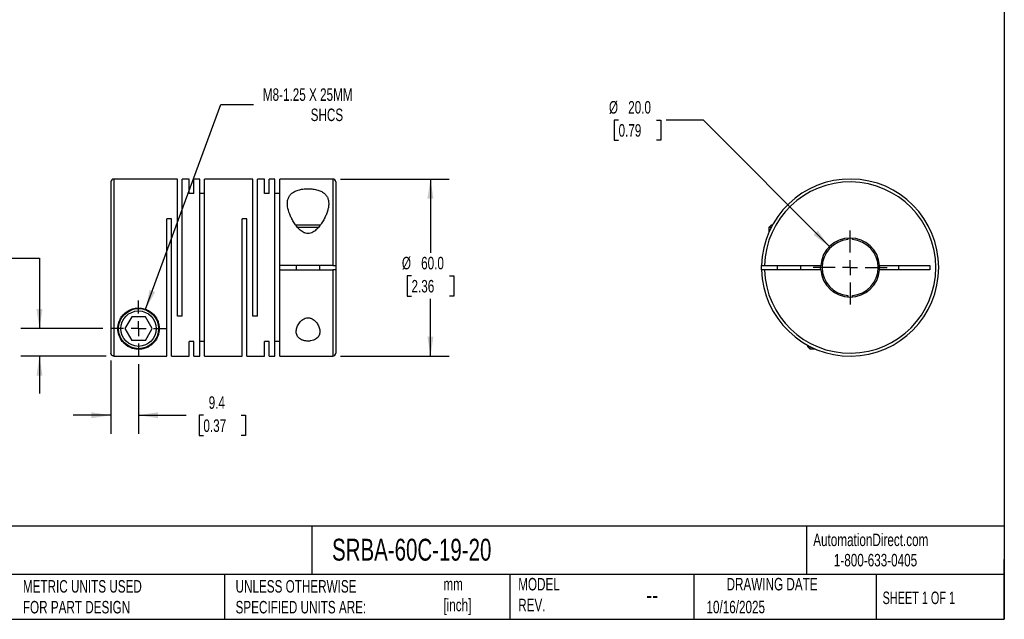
# Model space of a CAD drawing. Header units: millimetres. Extents: x 13 to 546, y 13 to 419.
# Tile 2 of 3: x 213 to 546, y 13 to 216. Entities that reach past the tile are written whole.
import ezdxf

# ---------------------------------------------------------------- set-up
doc = ezdxf.new("R2010")
doc.units = ezdxf.units.MM
doc.header["$LTSCALE"] = 2
doc.linetypes.add('SLD-Center', pattern=[19.05, 15.24, -1.27, 1.27, -1.27])
doc.linetypes.add('SLD-Solid', pattern=[0])
doc.layers.add('CENTER', color=40, linetype='SLD-Center')
doc.layers.add('DIMENSIONS', color=140, linetype='SLD-Solid', lineweight=25)
doc.layers.add('TEXT', color=140, linetype='SLD-Solid', lineweight=25)
doc.styles.add('SLDTEXTSTYLE0', font='TXT', dxfattribs={"width": 0.7})
doc.styles.add('SLDTEXTSTYLE1', font='TXT', dxfattribs={"width": 0.65})
doc.dimstyles.new('SLDDIMSTYLE0', dxfattribs={"dimtxt": 4.316016, "dimasz": 6.604, "dimexe": 0, "dimexo": 0.0625, "dimgap": 1.079004, "dimtad": 0, "dimtih": 1, "dimtoh": 1, "dimdec": 1, "dimrnd": 1e-09, "dimzin": 12, "dimdsep": 46, "dimtxsty": 'SLDTEXTSTYLE0', "dimsah": 1, "dimcen": 0, "dimadec": 0, "dimazin": 3, "dimtfac": 1, "dimtdec": 1, "dimtofl": 0, "dimtmove": 0, "dimatfit": 3, "dimfxl": 0, "dimfrac": 2, "dimtolj": 1, "dimtzin": 12, "dimarcsym": 0})
doc.dimstyles.new('SLDDIMSTYLE1', dxfattribs={"dimtxt": 4.316016, "dimasz": 6.604, "dimexe": 0, "dimexo": 0.0625, "dimgap": 1.079004, "dimtad": 0, "dimtih": 1, "dimtoh": 1, "dimdec": 1, "dimrnd": 1e-09, "dimzin": 4, "dimdsep": 46, "dimtxsty": 'SLDTEXTSTYLE0', "dimsah": 1, "dimcen": 0.09, "dimadec": 0, "dimazin": 1, "dimtfac": 1, "dimtdec": 1, "dimtofl": 0, "dimtmove": 0, "dimatfit": 3, "dimfxl": 0, "dimfrac": 2, "dimtolj": 1, "dimtzin": 12, "dimarcsym": 0})
doc.dimstyles.new('SLDDIMSTYLE2', dxfattribs={"dimtxt": 4.316016, "dimasz": 6.604, "dimexe": 0, "dimexo": 0.0625, "dimgap": 1.079004, "dimtad": 0, "dimtih": 1, "dimtoh": 1, "dimdec": 1, "dimrnd": 1e-09, "dimzin": 12, "dimdsep": 46, "dimtxsty": 'SLDTEXTSTYLE0', "dimsah": 1, "dimcen": 0.09, "dimadec": 0, "dimazin": 3, "dimtfac": 1, "dimtdec": 1, "dimtmove": 0, "dimatfit": 0, "dimfxl": 0, "dimfrac": 2, "dimtolj": 1, "dimtzin": 12, "dimarcsym": 0})
doc.dimstyles.new('SLDDIMSTYLE3', dxfattribs={"dimtxt": 4.316016, "dimasz": 6.604, "dimexe": 0, "dimexo": 0.0625, "dimgap": 1.079004, "dimtad": 0, "dimtih": 1, "dimtoh": 1, "dimdec": 1, "dimrnd": 1e-09, "dimzin": 4, "dimdsep": 46, "dimtxsty": 'SLDTEXTSTYLE0', "dimsah": 1, "dimcen": 0, "dimadec": 0, "dimazin": 1, "dimtfac": 1, "dimtdec": 1, "dimtofl": 0, "dimtmove": 0, "dimatfit": 3, "dimfxl": 0, "dimfrac": 2, "dimtolj": 1, "dimtzin": 12, "dimarcsym": 0})

# ---------------------------------------------------------------- blocks, each defined once
blk = doc.blocks.new('_D')
at = {"layer": 'DIMENSIONS'}
for p, q in [((255.29, 117.78), (280.7, 187.17)), ((280.7, 187.17), (291.81, 187.17))]:
    blk.add_line(p, q, dxfattribs=at)
blk.add_solid([(255.29, 117.78), (258.52, 123.63), (256.61, 124.33)], dxfattribs=at)
at = {"layer": 'DIMENSIONS', "attachment_point": 1, "style": 'SLDTEXTSTYLE0'}
for s, insert, char_height in [('M8-1.25 X 25MM', (294.98, 192.63), 4.2333), ('SHCS', (311.17, 185.77), 4.233)]:
    blk.add_mtext(s, dxfattribs=dict(at, insert=insert, char_height=char_height))
blk = doc.blocks.new('_D_1')
at = {"layer": 'DIMENSIONS'}
for p, q in [((321.23, 161.9), (358.09, 161.9)), ((351.74, 161.9), (351.74, 136.93)), ((345.33, 129.1), (343.88, 129.1)), ((343.88, 129.1), (343.88, 122.24)), ((358.16, 129.1), (359.61, 129.1)), ((359.61, 129.1), (359.61, 122.24)), ((343.88, 122.24), (345.33, 122.24)), ((351.74, 101.9), (351.74, 121.28)), ((359.61, 122.24), (358.16, 122.24)), ((321.23, 101.9), (358.09, 101.9))]:
    blk.add_line(p, q, dxfattribs=at)
for points in [[(351.74, 161.9), (350.73, 155.3), (352.76, 155.3)], [(351.74, 101.9), (352.76, 108.51), (350.73, 108.51)]]:
    blk.add_solid(points, dxfattribs=at)
at = {"layer": 'DIMENSIONS', "char_height": 4.233, "attachment_point": 1, "style": 'SLDTEXTSTYLE0'}
for s, insert in [('%%c', (342.07, 135.53)), ('60.0', (348.59, 135.53)), ('2.36', (345.33, 127.7))]:
    blk.add_mtext(s, dxfattribs=dict(at, insert=insert))
blk = doc.blocks.new('_D_2')
at = {"layer": 'DIMENSIONS'}
for p, q in [((243.49, 100.37), (243.49, 75.51)), ((252.89, 99.12), (252.89, 75.51)), ((243.49, 81.86), (230.79, 81.86)), ((252.89, 81.86), (269, 81.86)), ((274.85, 81.86), (273.4, 81.86)), ((273.4, 81.86), (273.4, 75)), ((287.68, 81.86), (289.12, 81.86)), ((289.12, 81.86), (289.12, 75)), ((273.4, 75), (274.85, 75)), ((289.12, 75), (287.68, 75))]:
    blk.add_line(p, q, dxfattribs=at)
for points in [[(243.49, 81.86), (236.88, 82.87), (236.88, 80.84)], [(252.89, 81.86), (259.49, 80.84), (259.49, 82.87)]]:
    blk.add_solid(points, dxfattribs=at)
at = {"layer": 'DIMENSIONS', "char_height": 4.233, "attachment_point": 1, "style": 'SLDTEXTSTYLE0'}
for s, insert in [('9.4', (276.64, 88.28)), ('0.37', (274.85, 80.45))]:
    blk.add_mtext(s, dxfattribs=dict(at, insert=insert))
blk = doc.blocks.new('_D_3')
at = {"layer": 'DIMENSIONS'}
for p, q in [((186.03, 135.06), (184.58, 135.06)), ((184.58, 135.06), (184.58, 128.2)), ((198.85, 135.06), (200.3, 135.06)), ((200.3, 135.06), (200.3, 128.2)), ((206.63, 135.06), (219.33, 135.06)), ((219.33, 135.06), (219.33, 111.2)), ((184.58, 128.2), (186.03, 128.2)), ((200.3, 128.2), (198.85, 128.2)), ((240.81, 111.2), (212.98, 111.2)), ((241.95, 101.91), (212.98, 101.91)), ((219.33, 101.91), (219.33, 89.21))]:
    blk.add_line(p, q, dxfattribs=at)
for points in [[(219.33, 111.2), (220.35, 117.81), (218.32, 117.81)], [(219.33, 101.91), (218.32, 95.31), (220.35, 95.31)]]:
    blk.add_solid(points, dxfattribs=at)
at = {"layer": 'DIMENSIONS', "char_height": 4.233, "attachment_point": 1, "style": 'SLDTEXTSTYLE0'}
for s, insert in [('9.3', (187.82, 141.48)), ('0.37', (186.03, 133.66))]:
    blk.add_mtext(s, dxfattribs=dict(at, insert=insert))
blk = doc.blocks.new('SW_CENTERMARKSYMBOL_0')
at = {"layer": 'CENTER', "color": 0}
for p, q in [((0, 5.08), (0, 9.54)), ((-5.08, 0), (-9.54, 0)), ((0, 0), (-2.54, 0)), ((0, 0), (0, 2.54)), ((0, 0), (0, -2.54)), ((0, 0), (2.54, 0)), ((5.08, 0), (9.54, 0)), ((0, -5.08), (0, -9.54))]:
    blk.add_line(p, q, dxfattribs=at)
blk = doc.blocks.new('_D_4')
at = {"layer": 'DIMENSIONS'}
for p, q in [((415.46, 181.9), (414.01, 181.9)), ((414.01, 181.9), (414.01, 175.04)), ((428.29, 181.9), (429.74, 181.9)), ((429.74, 181.9), (429.74, 175.04)), ((444.25, 181.9), (431.55, 181.9)), ((486.84, 139), (444.25, 181.9)), ((414.01, 175.04), (415.46, 175.04)), ((429.74, 175.04), (428.29, 175.04))]:
    blk.add_line(p, q, dxfattribs=at)
blk.add_solid([(486.84, 139), (482.91, 144.4), (481.47, 142.97)], dxfattribs=at)
at = {"layer": 'DIMENSIONS', "char_height": 4.233, "attachment_point": 1, "style": 'SLDTEXTSTYLE0'}
for s, insert in [('%%c', (412.2, 188.33)), ('20.0', (418.72, 188.33)), ('0.79', (415.46, 180.5))]:
    blk.add_mtext(s, dxfattribs=dict(at, insert=insert))
blk = doc.blocks.new('SW_CENTERMARKSYMBOL_1')
at = {"layer": 'CENTER', "color": 0}
for p, q in [((0, 5.08), (0, 12.54)), ((-5.08, 0), (-12.54, 0)), ((0, 0), (-2.54, 0)), ((0, 0), (0, 2.54)), ((0, 0), (0, -2.54)), ((0, 0), (2.54, 0)), ((5.08, 0), (12.54, 0)), ((0, -5.08), (0, -12.54))]:
    blk.add_line(p, q, dxfattribs=at)

msp = doc.modelspace()

# ---------------------------------------------------------------- linework, layer by layer
for p, q in [((243.49, 160.9), (243.49, 102.91)), ((266.09, 161.9), (244.49, 161.9)), ((244.49, 161.9), (244.49, 101.91)), ((266.09, 115.4), (266.09, 161.9)), ((269.99, 161.9), (267.69, 161.9)), ((267.69, 115.4), (267.69, 161.9)), ((269.99, 156.96), (269.99, 161.9)), ((273.59, 161.9), (271.59, 161.9)), ((271.59, 156.96), (271.59, 161.9)), ((273.59, 101.9), (273.59, 161.9)), ((291.59, 161.9), (275.19, 161.9)), ((275.19, 101.9), (275.19, 161.9)), ((291.59, 115.4), (291.59, 161.9)), ((295.49, 161.9), (293.19, 161.9)), ((293.19, 115.4), (293.19, 161.9)), ((295.49, 156.96), (295.49, 161.9)), ((299.09, 161.9), (297.09, 161.9)), ((297.09, 156.96), (297.09, 161.9)), ((299.09, 101.9), (299.09, 161.9)), ((318.69, 161.9), (300.69, 161.9)), ((300.69, 132.65), (300.69, 161.9)), ((318.69, 161.9), (318.69, 132.65)), ((319.69, 160.9), (319.69, 132.65)), ((271.59, 156.96), (269.99, 156.96)), ((275.19, 156.96), (273.59, 156.96)), ((297.09, 156.96), (295.49, 156.96)), ((300.69, 156.96), (299.09, 156.96)), ((264.09, 148.4), (262.49, 148.4)), ((262.49, 101.91), (262.49, 148.4)), ((264.09, 101.9), (264.09, 148.4)), ((289.59, 148.4), (287.99, 148.4)), ((287.99, 101.9), (287.99, 148.4)), ((289.59, 101.9), (289.59, 148.4)), ((310.29, 146.3), (306.11, 146.3)), ((310.29, 145.5), (306.75, 145.5)), ((314.48, 146.3), (310.29, 146.3)), ((313.84, 145.5), (310.29, 145.5)), ((467.19, 146.3), (466.39, 145.5)), ((466.39, 145.5), (466.39, 143.89)), ((467.15, 145.5), (466.39, 145.5)), ((467.57, 146.3), (467.19, 146.3)), ((493.14, 141.88), (493.14, 141.37)), ((494.64, 141.37), (494.64, 141.88)), ((318.69, 132.65), (300.69, 132.65)), ((300.69, 131.15), (300.69, 132.65)), ((300.69, 101.9), (300.69, 131.15)), ((300.69, 131.15), (318.69, 131.15)), ((306.29, 132.65), (306.29, 131.15)), ((314.29, 131.15), (314.29, 132.65)), ((318.69, 131.15), (318.69, 101.9)), ((319.69, 132.65), (319.69, 131.15)), ((319.69, 131.15), (319.69, 102.9)), ((464.9, 132.65), (483.91, 132.65)), ((483.91, 131.15), (464.9, 131.15)), ((469.19, 132.65), (469.19, 131.15)), ((477.19, 131.15), (477.19, 132.65)), ((483.89, 131.9), (483.91, 132.65)), ((483.91, 131.15), (483.89, 131.9)), ((503.86, 132.65), (520.89, 132.65)), ((520.89, 131.15), (503.86, 131.15)), ((510.39, 131.15), (510.39, 132.65)), ((520.89, 132.65), (520.89, 131.15)), ((493.14, 122.43), (493.14, 121.93)), ((494.64, 121.93), (494.64, 122.43)), ((250.58, 115.2), (248.27, 111.2)), ((255.2, 115.2), (250.58, 115.2)), ((257.51, 111.2), (255.2, 115.2)), ((267.69, 115.4), (266.09, 115.4)), ((293.19, 115.4), (291.59, 115.4)), ((248.27, 111.2), (250.58, 107.2)), ((255.2, 107.2), (257.51, 111.2)), ((255.2, 107.2), (250.58, 107.2)), ((271.59, 106.85), (269.99, 106.85)), ((269.99, 101.9), (269.99, 106.85)), ((271.59, 101.9), (271.59, 106.85)), ((275.19, 106.85), (273.59, 106.85)), ((297.09, 106.85), (295.49, 106.85)), ((295.49, 101.9), (295.49, 106.85)), ((297.09, 101.9), (297.09, 106.85)), ((300.69, 106.85), (299.09, 106.85)), ((479.49, 105.59), (479.49, 105.2)), ((479.49, 105.2), (480.29, 104.4)), ((480.29, 105.16), (480.29, 104.4)), ((480.29, 104.4), (481.9, 104.4)), ((244.49, 101.91), (262.49, 101.91)), ((264.09, 101.9), (269.99, 101.9)), ((271.59, 101.9), (273.59, 101.9)), ((275.19, 101.9), (287.99, 101.9)), ((289.59, 101.9), (295.49, 101.9)), ((297.09, 101.9), (299.09, 101.9)), ((300.69, 101.9), (318.69, 101.9))]:
    msp.add_line(p, q)
at = {"flags": 128}
msp.add_lwpolyline([(463.9, 131.15), (463.89, 131.9), (463.9, 132.65)], dxfattribs=at)
for radius in [6.8, 6]:
    msp.add_circle((252.89, 111.2), radius)
for centre, radius, start, end in [((244.49, 160.9), 1, 90, 180), ((318.69, 160.9), 1, 0, 90), ((493.89, 131.9), 30, 181.4325, 178.5675), ((493.89, 131.9), 29, 181.482, 178.518), ((493.89, 131.9), 10, 4.3012, 175.6988), ((493.89, 131.9), 9.5, 94.5281, 265.4719), ((493.89, 131.9), 9.5, 274.5281, 85.4719), ((493.89, 131.9), 10, 184.3012, 355.6988), ((493.89, 131.9), 10, 355.6988, 4.3012), ((318.69, 102.9), 1, 270, 0)]:
    msp.add_arc(centre, radius, start, end)
for points, knots in [([(310.29, 143.42), (310.58, 143.42), (310.87, 143.47), (311.43, 143.63), (311.69, 143.75), (312.44, 144.17), (312.88, 144.53), (313.66, 145.3), (314.01, 145.71), (314.65, 146.54), (314.94, 146.97), (315.47, 147.84), (315.71, 148.28), (316.15, 149.16), (316.34, 149.6), (316.68, 150.47), (316.83, 150.91), (317.06, 151.76), (317.16, 152.18), (317.27, 153.02), (317.3, 153.42), (317.27, 154.21), (317.22, 154.58), (317.08, 155.13), (317.02, 155.31), (316.88, 155.66), (316.79, 155.83), (316.6, 156.15), (316.49, 156.31), (316.25, 156.61), (316.11, 156.75), (315.81, 157.03), (315.65, 157.16), (315.3, 157.4), (315.11, 157.52), (314.5, 157.84), (314.05, 158.02), (313.3, 158.23), (313.04, 158.3), (312.51, 158.41), (312.24, 158.45), (311.69, 158.52), (311.4, 158.55), (310.82, 158.59), (310.25, 158.6), (309.67, 158.58), (309.1, 158.54), (308.81, 158.51), (307.98, 158.4), (307.46, 158.29), (306.47, 158), (306.02, 157.82), (305.43, 157.5), (305.24, 157.38), (304.89, 157.13), (304.73, 157), (304.29, 156.59), (304.05, 156.29), (303.77, 155.8), (303.69, 155.63), (303.55, 155.28), (303.49, 155.1), (303.35, 154.56), (303.3, 154.18), (303.28, 153.39), (303.31, 152.98), (303.48, 151.75), (303.73, 150.9), (304.24, 149.58), (304.44, 149.14), (304.87, 148.26), (305.12, 147.83), (305.65, 146.96), (305.94, 146.53), (306.58, 145.68), (306.93, 145.27), (307.52, 144.7), (307.72, 144.52), (308.16, 144.18), (308.4, 144.02), (308.77, 143.81), (308.9, 143.75), (309.16, 143.64), (309.3, 143.59), (309.71, 143.47), (309.99, 143.42), (310.29, 143.42)], [0, 0, 0, 0, 0.015625, 0.015625, 0.03125, 0.03125, 0.0625, 0.0625, 0.09375, 0.09375, 0.125, 0.125, 0.15625, 0.15625, 0.1875, 0.1875, 0.21875, 0.21875, 0.25, 0.25, 0.28125, 0.28125, 0.3125, 0.3125, 0.328125, 0.328125, 0.34375, 0.34375, 0.359375, 0.359375, 0.375, 0.375, 0.390625, 0.390625, 0.40625, 0.40625, 0.4375, 0.4375, 0.453125, 0.453125, 0.46875, 0.46875, 0.484375, 0.484375, 0.5, 0.515625, 0.515625, 0.53125, 0.53125, 0.5625, 0.5625, 0.59375, 0.59375, 0.609375, 0.609375, 0.625, 0.625, 0.65625, 0.65625, 0.671875, 0.671875, 0.6875, 0.6875, 0.71875, 0.71875, 0.75, 0.75, 0.8125, 0.8125, 0.84375, 0.84375, 0.875, 0.875, 0.90625, 0.90625, 0.9375, 0.9375, 0.953125, 0.953125, 0.96875, 0.96875, 0.976563, 0.976563, 0.984375, 0.984375, 1, 1, 1, 1]), ([(318.69, 132.65), (318.82, 132.65), (318.95, 132.65), (319.19, 132.65), (319.3, 132.65), (319.58, 132.65), (319.69, 132.65), (319.69, 132.65)], [0, 0, 0, 0, 0.25, 0.25, 0.5, 0.5, 1, 1, 1, 1]), ([(319.69, 131.15), (319.69, 131.15), (319.66, 131.15), (319.56, 131.15), (319.49, 131.15), (319.21, 131.15), (318.95, 131.15), (318.69, 131.15)], [0, 0, 0, 0, 0.25, 0.25, 0.5, 0.5, 1, 1, 1, 1]), ([(463.9, 132.65), (463.9, 132.65), (463.92, 132.65), (464.02, 132.65), (464.1, 132.65), (464.37, 132.65), (464.63, 132.65), (464.9, 132.65)], [0, 0, 0, 0, 0.25, 0.25, 0.5, 0.5, 1, 1, 1, 1]), ([(464.9, 131.15), (464.76, 131.15), (464.63, 131.15), (464.39, 131.15), (464.28, 131.15), (464, 131.15), (463.9, 131.15), (463.9, 131.15)], [0, 0, 0, 0, 0.25, 0.25, 0.5, 0.5, 1, 1, 1, 1]), ([(245.89, 111.2), (245.89, 110.99), (245.9, 110.79), (245.93, 110.38), (245.96, 110.18), (246.06, 109.59), (246.16, 109.22), (246.55, 108.13), (246.91, 107.48), (247.59, 106.61), (247.84, 106.33), (248.4, 105.82), (248.7, 105.58), (249.37, 105.14), (249.73, 104.94), (250.35, 104.68), (250.57, 104.59), (251.03, 104.45), (251.27, 104.39), (251.79, 104.28), (252.07, 104.25), (252.64, 104.2), (252.93, 104.2), (253.37, 104.22), (253.51, 104.23), (253.79, 104.26), (253.93, 104.28), (254.33, 104.35), (254.58, 104.41), (255.06, 104.54), (255.28, 104.62), (255.7, 104.79), (255.9, 104.88), (256.46, 105.17), (256.8, 105.38), (257.41, 105.84), (257.69, 106.09), (258.2, 106.63), (258.44, 106.92), (259.07, 107.83), (259.39, 108.5), (259.66, 109.42), (259.71, 109.61), (259.79, 110), (259.82, 110.19), (259.89, 110.8), (259.9, 111.21), (259.85, 112.05), (259.79, 112.48), (259.56, 113.36), (259.41, 113.8), (258.99, 114.67), (258.72, 115.1), (258.25, 115.71), (258.08, 115.9), (257.71, 116.28), (257.51, 116.46), (256.88, 116.98), (256.42, 117.27), (255.4, 117.76), (254.86, 117.94), (254.02, 118.12), (253.73, 118.16), (253.15, 118.2), (252.87, 118.21), (252.29, 118.18), (252, 118.15), (251.43, 118.06), (251.15, 117.99), (250.61, 117.83), (250.35, 117.73), (249.83, 117.51), (249.58, 117.38), (248.86, 116.96), (248.43, 116.63), (247.86, 116.08), (247.68, 115.89), (247.35, 115.49), (247.19, 115.28), (246.78, 114.66), (246.56, 114.23), (246.21, 113.35), (246.08, 112.91), (245.93, 112.05), (245.89, 111.62), (245.89, 111.2)], [0, 0, 0, 0, 0.015625, 0.015625, 0.03125, 0.03125, 0.0625, 0.0625, 0.125, 0.125, 0.15625, 0.15625, 0.1875, 0.1875, 0.21875, 0.21875, 0.234375, 0.234375, 0.25, 0.25, 0.265625, 0.265625, 0.28125, 0.28125, 0.289063, 0.289063, 0.296875, 0.296875, 0.3125, 0.3125, 0.328125, 0.328125, 0.34375, 0.34375, 0.375, 0.375, 0.40625, 0.40625, 0.4375, 0.4375, 0.5, 0.5, 0.515625, 0.515625, 0.53125, 0.53125, 0.5625, 0.5625, 0.59375, 0.59375, 0.625, 0.625, 0.65625, 0.65625, 0.671875, 0.671875, 0.6875, 0.6875, 0.71875, 0.71875, 0.75, 0.75, 0.765625, 0.765625, 0.78125, 0.78125, 0.796875, 0.796875, 0.8125, 0.8125, 0.828125, 0.828125, 0.84375, 0.84375, 0.875, 0.875, 0.890625, 0.890625, 0.90625, 0.90625, 0.9375, 0.9375, 0.96875, 0.96875, 1, 1, 1, 1]), ([(310.29, 114.88), (309.97, 114.88), (309.65, 114.82), (309.06, 114.62), (308.79, 114.47), (308.3, 114.15), (308.08, 113.96), (307.68, 113.56), (307.5, 113.35), (307.19, 112.92), (307.04, 112.7), (306.8, 112.26), (306.7, 112.03), (306.44, 111.36), (306.33, 110.9), (306.28, 110.23), (306.28, 110.02), (306.33, 109.59), (306.38, 109.38), (306.51, 108.97), (306.61, 108.78), (306.84, 108.41), (306.98, 108.23), (307.32, 107.9), (307.52, 107.75), (307.97, 107.49), (308.21, 107.37), (308.62, 107.23), (308.76, 107.18), (309.05, 107.11), (309.2, 107.08), (309.51, 107.03), (309.67, 107.01), (309.98, 106.99), (310.3, 106.97), (310.62, 106.99), (310.93, 107.01), (311.09, 107.03), (311.55, 107.11), (311.83, 107.18), (312.38, 107.38), (312.62, 107.49), (313.07, 107.76), (313.26, 107.91), (313.6, 108.24), (313.74, 108.41), (313.97, 108.79), (314.06, 108.98), (314.2, 109.39), (314.24, 109.6), (314.29, 110.02), (314.29, 110.24), (314.25, 110.91), (314.14, 111.36), (313.79, 112.27), (313.55, 112.71), (313.07, 113.36), (312.89, 113.57), (312.5, 113.96), (312.28, 114.15), (311.78, 114.48), (311.52, 114.62), (311.07, 114.77), (310.92, 114.81), (310.61, 114.86), (310.45, 114.88), (310.29, 114.88)], [0, 0, 0, 0, 0.03125, 0.03125, 0.0625, 0.0625, 0.09375, 0.09375, 0.125, 0.125, 0.15625, 0.15625, 0.1875, 0.1875, 0.25, 0.25, 0.28125, 0.28125, 0.3125, 0.3125, 0.34375, 0.34375, 0.375, 0.375, 0.40625, 0.40625, 0.4375, 0.4375, 0.453125, 0.453125, 0.46875, 0.46875, 0.484375, 0.484375, 0.5, 0.515625, 0.515625, 0.53125, 0.53125, 0.5625, 0.5625, 0.59375, 0.59375, 0.625, 0.625, 0.65625, 0.65625, 0.6875, 0.6875, 0.71875, 0.71875, 0.75, 0.75, 0.8125, 0.8125, 0.875, 0.875, 0.90625, 0.90625, 0.9375, 0.9375, 0.96875, 0.96875, 0.984375, 0.984375, 1, 1, 1, 1]), ([(244.49, 101.91), (244.36, 101.91), (244.23, 101.94), (243.98, 102.04), (243.87, 102.11), (243.6, 102.39), (243.49, 102.65), (243.49, 102.91)], [0, 0, 0, 0, 0.25, 0.25, 0.5, 0.5, 1, 1, 1, 1])]:
    msp.add_open_spline(points, degree=3, knots=knots)
at = {"layer": 'TEXT'}
for p, q in [((546.1, 419.1), (546.1, 12.7)), ((546.1, 44.25), (12.7, 44.25)), ((311.52, 44.25), (311.52, 27.94)), ((479.15, 44.25), (479.15, 27.94)), ((546.1, 12.7), (546.1, 33.02)), ((546.1, 27.94), (12.7, 27.94)), ((282, 27.94), (282, 12.7)), ((378.6, 27.94), (378.6, 12.7)), ((440.93, 27.94), (440.93, 12.7)), ((502.7, 27.94), (502.7, 12.7)), ((12.7, 12.7), (546.1, 12.7))]:
    msp.add_line(p, q, dxfattribs=at)

# ---------------------------------------------------------------- block references
at = {"layer": 'CENTER'}
for name, p in [('SW_CENTERMARKSYMBOL_1', (493.89, 131.9)), ('SW_CENTERMARKSYMBOL_0', (252.89, 111.2))]:
    msp.add_blockref(name, p, dxfattribs=at)

# ---------------------------------------------------------------- texts
at = {"layer": 'TEXT'}
for s, insert, char_height, attachment_point, style in [('SRBA-60C-19-20', (318.42, 40), 7.4083, 1, 'SLDTEXTSTYLE0'), ('AutomationDirect.com', (481.39, 41.75), 4.2333, 1, 'SLDTEXTSTYLE0'), ('1-800-633-0405', (488.38, 34.87), 4.2333, 1, 'SLDTEXTSTYLE0'), ('MODEL ^JREV.', (381.47, 26.73), 4.2333, 1, 'SLDTEXTSTYLE0'), ('DRAWING DATE', (467.45, 26.73), 4.2333, 2, 'SLDTEXTSTYLE0'), ('METRIC UNITS USED ^JFOR PART DESIGN', (213.71, 25.99), 4.2333, 1, 'SLDTEXTSTYLE0'), ('UNLESS OTHERWISE ^JSPECIFIED UNITS ARE:', (285.74, 25.99), 4.2333, 1, 'SLDTEXTSTYLE0'), ('mm^J[inch]', (356.13, 26.72), 4.233, 1, 'SLDTEXTSTYLE0'), ('--', (424.86, 24.15), 6.35, 1, 'SLDTEXTSTYLE0'), ('SHEET 1 OF 1', (504.88, 22.1), 4.2333, 1, 'SLDTEXTSTYLE1'), ('10/16/2025', (445.23, 18.98), 4.233, 1, 'SLDTEXTSTYLE0')]:
    msp.add_mtext(s, dxfattribs=dict(at, insert=insert, char_height=char_height, attachment_point=attachment_point, style=style))

# ---------------------------------------------------------------- dimensions: what is measured, and where the dimension line sits
at = {"layer": 'DIMENSIONS'}
dim = msp.add_diameter_dim_2p(p1=(250.48, 104.63), p2=(255.29, 117.78), text='M8-1.25 X 25MM\\PSHCS', dimstyle='SLDDIMSTYLE0', override={"dimpost": '<>'}, dxfattribs=at)
dim.commit()
dim.dimension.update_dxf_attribs({"geometry": '_D', "text_midpoint": (319.12, 187.17), "dimtype": 163})
dim = msp.add_diameter_dim_2p(p1=(500.93, 124.81), p2=(486.84, 139), dimstyle='SLDDIMSTYLE3', dxfattribs=at)
dim.commit()
dim.dimension.update_dxf_attribs({"geometry": '_D_4', "text_midpoint": (421.87, 181.9), "dimtype": 163})
dim = msp.add_linear_dim(base=(351.74, 101.9), p1=(318.69, 161.9), p2=(318.69, 101.9), angle=90, text='%%c<>', dimstyle='SLDDIMSTYLE1', dxfattribs=at)
dim.commit()
dim.dimension.update_dxf_attribs({"geometry": '_D_1', "text_midpoint": (351.74, 129.1), "dimtype": 160})
dim = msp.add_linear_dim(base=(219.33, 111.2), p1=(244.49, 101.91), p2=(243.35, 111.2), angle=90, dimstyle='SLDDIMSTYLE2', dxfattribs=at)
dim.commit()
dim.dimension.update_dxf_attribs({"geometry": '_D_3', "text_midpoint": (219.33, 135.06), "dimtype": 160})
dim = msp.add_linear_dim(base=(243.49, 81.86), p1=(252.89, 101.66), p2=(243.49, 102.91), dimstyle='SLDDIMSTYLE2', dxfattribs=at)
dim.commit()
dim.dimension.update_dxf_attribs({"geometry": '_D_2', "text_midpoint": (281.26, 81.86), "dimtype": 160})

doc.saveas('drawing.dxf')
